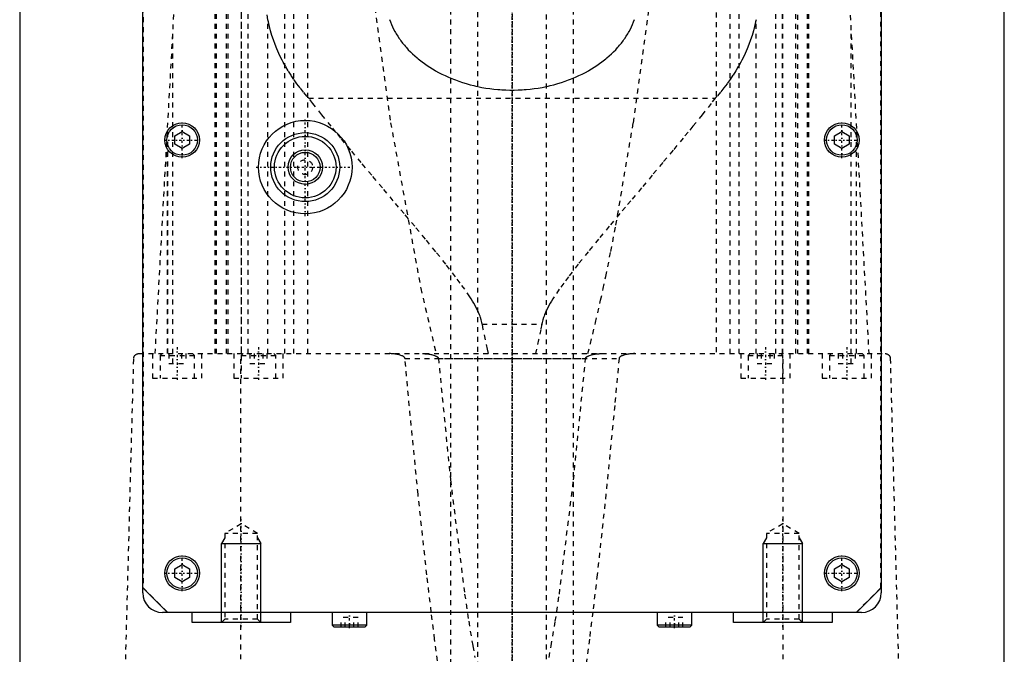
# Model space of a CAD drawing. Extents: x -120 to 120, y -136 to 719.
# Tile 5 of 14: x -100 to 100, y 56 to 184. Entities that reach past the tile are written whole.
import ezdxf

# ---------------------------------------------------------------- set-up
doc = ezdxf.new("R2010")
doc.units = 0
doc.linetypes.add('CENTER', pattern=[1.5, 0.45, -0.5, 0.05, -0.5])
doc.linetypes.add('DASHED', pattern=[2, 1, -1])
for name, color, linetype in [('AM_0', 7, 'CONTINUOUS'), ('AM_10', 7, 'CONTINUOUS'), ('AM_3', 7, 'DASHED'), ('AM_7', 7, 'CENTER')]:
    doc.layers.add(name, color=color, linetype=linetype)

msp = doc.modelspace()

# ---------------------------------------------------------------- linework, layer by layer
at = {"layer": 'AM_0', "color": 7, "linetype": 'CONTINUOUS'}
for p, q in [((-75, 68), (-75, 380)), ((75, 380), (75, 68)), ((-100, 363), (-100, 25)), ((100, 25), (100, 363)), ((-68.5, 160.87), (-67, 161.73)), ((-68.5, 159.13), (-68.5, 160.87)), ((-67, 161.73), (-65.5, 160.87)), ((-65.5, 160.87), (-65.5, 159.13)), ((65.5, 160.87), (67, 161.73)), ((65.5, 159.13), (65.5, 160.87)), ((67, 161.73), (68.5, 160.87)), ((68.5, 160.87), (68.5, 159.13)), ((-67, 158.27), (-68.5, 159.13)), ((-65.5, 159.13), (-67, 158.27)), ((67, 158.27), (65.5, 159.13)), ((68.5, 159.13), (67, 158.27)), ((-68.5, 72.87), (-67, 73.73)), ((-68.5, 71.13), (-68.5, 72.87)), ((-67, 73.73), (-65.5, 72.87)), ((-65.5, 72.87), (-65.5, 71.13)), ((65.5, 72.87), (67, 73.73)), ((65.5, 71.13), (65.5, 72.87)), ((67, 73.73), (68.5, 72.87)), ((68.5, 72.87), (68.5, 71.13)), ((-67, 70.27), (-68.5, 71.13)), ((-65.5, 71.13), (-67, 70.27)), ((67, 70.27), (65.5, 71.13)), ((68.5, 71.13), (67, 70.27)), ((-75, 69), (-70, 64)), ((70, 64), (75, 69)), ((71, 64), (-71, 64)), ((-65, 62), (-65, 64)), ((-45, 64), (-45, 62)), ((-36.5, 64), (-36.5, 61.4)), ((-29.5, 61.4), (-29.5, 64)), ((29.5, 64), (29.5, 61.4)), ((36.5, 61.4), (36.5, 64)), ((45, 62), (45, 64)), ((65, 64), (65, 62)), ((-45, 62), (-65, 62)), ((65, 62), (45, 62)), ((-36.5, 61.4), (-36.1, 61)), ((-29.5, 61.4), (-36.5, 61.4)), ((-29.9, 61), (-36.1, 61)), ((-29.9, 61), (-29.5, 61.4)), ((29.5, 61.4), (29.9, 61)), ((36.5, 61.4), (29.5, 61.4)), ((36.1, 61), (29.9, 61)), ((36.1, 61), (36.5, 61.4))]:
    msp.add_line(p, q, dxfattribs=at)
for centre, radius in [((-42, 154.5), 9.5), ((-67, 160), 3.5), ((-67, 160), 3.1), ((67, 160), 3.5), ((67, 160), 3.1), ((-42, 154.5), 7), ((-42, 154.5), 6.25), ((-42, 154.5), 3.5), ((-42, 154.5), 3), ((-67, 72), 3.5), ((-67, 72), 3.1), ((67, 72), 3.5), ((67, 72), 3.1)]:
    msp.add_circle(centre, radius, dxfattribs=at)
for centre, start, end in [((-71, 68), 180, 270), ((71, 68), 270, 0)]:
    msp.add_arc(centre, 4, start, end, dxfattribs=at)
at = {"layer": 'AM_10', "color": 7, "linetype": 'CONTINUOUS'}
for p, q in [((-58.32, 79.17), (-59, 78)), ((-59, 62), (-59, 78)), ((-59, 78), (-51, 78)), ((-51.68, 79.17), (-51, 78)), ((-51, 62), (-51, 78)), ((51.68, 79.17), (51, 78)), ((51, 62), (51, 78)), ((51, 78), (59, 78)), ((58.32, 79.17), (59, 78)), ((59, 62), (59, 78))]:
    msp.add_line(p, q, dxfattribs=at)
at = {"layer": 'AM_3', "color": 6, "linetype": 'DASHED'}
for p, q in [((-7, 680), (-7, -97.5)), ((7, -97.5), (7, 680)), ((-12.5, 664.5), (-12.5, -56.5)), ((12.5, -56.5), (12.5, 664.5)), ((-74.95, 374.95), (-74.95, 69.05)), ((74.95, 69.05), (74.95, 374.95)), ((-58, 116.6), (-58, 315.44)), ((58, 315.44), (58, 116.6)), ((-60.27, 116.6), (-60.27, 312.71)), ((60.27, 116.6), (60.27, 312.71)), ((-72.48, 116.6), (-61.98, 307.16)), ((61.98, 307.16), (72.48, 116.6)), ((-60, 116.6), (-60, 235.17)), ((60, 116.6), (60, 235.17)), ((-57.68, 116.6), (-57.68, 232.98)), ((57.68, 116.6), (57.68, 232.98)), ((-46.13, 116.6), (-46.13, 228.89)), ((46.13, 116.6), (46.13, 228.89)), ((-41.5, 116.6), (-41.5, 223.93)), ((41.5, 223.93), (41.5, 116.6)), ((-44.32, 116.6), (-44.32, 219.97)), ((44.32, 116.6), (44.32, 219.97)), ((-53.59, 116.6), (-53.59, 214.2)), ((53.59, 116.6), (53.59, 214.2)), ((-55, 212.05), (-55, 116.6)), ((55, 116.6), (55, 212.05)), ((-54.96, 116.6), (-54.96, 211.64)), ((-49.57, 184.45), (-54.96, 211.64)), ((54.96, 116.6), (54.96, 211.64)), ((-49.57, 116.6), (-49.57, 184.45)), ((49.57, 116.6), (49.57, 184.45)), ((-68.87, 114.6), (-68.87, 182.23)), ((68.87, 114.6), (68.87, 182.23)), ((-41.3, 168.52), (41.3, 168.52)), ((-70, 116.6), (-70, 161.75)), ((-70, 116.6), (-70, 161.71)), ((-70, 161.67), (-70, 116.6)), ((70, 116.6), (70, 161.75)), ((70, 116.6), (70, 161.71)), ((70, 116.6), (70, 161.67)), ((-6.05, 122.62), (6.05, 122.62)), ((-75.83, 116.6), (75.83, 116.6)), ((-73, 116.6), (-73, 111.6)), ((-71.1, 116.6), (-71.5, 116.2)), ((-71.5, 116.2), (-71.5, 111.6)), ((-71.5, 116.2), (-64.5, 116.2)), ((-69.73, 116.6), (-69.73, 114.6)), ((-67.13, 116.6), (-67.13, 114.6)), ((-66.27, 116.6), (-66.27, 114.6)), ((-64.5, 116.2), (-64.9, 116.6)), ((-64.5, 111.6), (-64.5, 116.2)), ((-63, 111.6), (-63, 116.6)), ((-56.5, 116.6), (-56.5, 111.6)), ((-55.06, 34.5), (-55.06, 116.6)), ((-54.6, 116.6), (-55, 116.2)), ((-55, 116.2), (-55, 111.6)), ((-55, 116.2), (-48, 116.2)), ((-53.23, 116.6), (-53.23, 114.6)), ((-52.37, 116.6), (-52.37, 114.6)), ((-50.63, 116.6), (-50.63, 114.6)), ((-49.77, 116.6), (-49.77, 114.6)), ((-48, 116.2), (-48.4, 116.6)), ((-48, 111.6), (-48, 116.2)), ((-46.5, 111.6), (-46.5, 116.6)), ((46.5, 116.6), (46.5, 111.6)), ((48.4, 116.6), (48, 116.2)), ((48, 116.2), (48, 111.6)), ((48, 116.2), (55, 116.2)), ((49.77, 116.6), (49.77, 114.6)), ((50.63, 116.6), (50.63, 114.6)), ((52.37, 116.6), (52.37, 114.6)), ((53.23, 116.6), (53.23, 114.6)), ((55, 116.2), (54.6, 116.6)), ((55, 111.6), (55, 116.2)), ((55.06, 34.5), (55.06, 116.6)), ((56.5, 111.6), (56.5, 116.6)), ((63, 116.6), (63, 111.6)), ((64.9, 116.6), (64.5, 116.2)), ((64.5, 116.2), (64.5, 111.6)), ((64.5, 116.2), (71.5, 116.2)), ((66.27, 116.6), (66.27, 114.6)), ((67.13, 116.6), (67.13, 114.6)), ((69.73, 116.6), (69.73, 114.6)), ((71.5, 116.2), (71.1, 116.6)), ((71.5, 111.6), (71.5, 116.2)), ((73, 111.6), (73, 116.6)), ((-79, 34.5), (-76.83, 115.63)), ((-69.73, 114.6), (-66.27, 114.6)), ((-53.23, 114.6), (-49.77, 114.6)), ((-21.74, 115.63), (21.74, 115.63)), ((-14.95, 115.63), (14.95, 115.63)), ((49.77, 114.6), (53.23, 114.6)), ((66.27, 114.6), (69.73, 114.6)), ((76.83, 115.63), (79, 34.5)), ((-73, 111.6), (-63, 111.6)), ((-56.5, 111.6), (-46.5, 111.6)), ((46.5, 111.6), (56.5, 111.6)), ((63, 111.6), (73, 111.6)), ((-55, 82), (-58.32, 80.08)), ((-51.68, 80.08), (-55, 82)), ((55, 82), (51.68, 80.08)), ((58.32, 80.08), (55, 82)), ((-58.32, 80.08), (-58.32, 62.68)), ((-51.68, 80.08), (-58.32, 80.08)), ((-51.68, 62.68), (-51.68, 80.08)), ((51.68, 80.08), (51.68, 62.68)), ((58.32, 80.08), (51.68, 80.08)), ((58.32, 62.68), (58.32, 80.08)), ((-74.95, 69.05), (-69.95, 64.05)), ((69.95, 64.05), (74.95, 69.05)), ((-69.95, 64.05), (69.95, 64.05)), ((-58.32, 62.68), (-59, 62)), ((-51.68, 62.68), (-58.32, 62.68)), ((-51, 62), (-51.68, 62.68)), ((-34.73, 61), (-34.73, 63)), ((-31.27, 63), (-34.73, 63)), ((-33.87, 61), (-33.87, 63)), ((-32.13, 61), (-32.13, 63)), ((-31.27, 61), (-31.27, 63)), ((31.27, 61), (31.27, 63)), ((34.73, 63), (31.27, 63)), ((32.13, 61), (32.13, 63)), ((33.87, 61), (33.87, 63)), ((34.73, 61), (34.73, 63)), ((51.68, 62.68), (51, 62)), ((58.32, 62.68), (51.68, 62.68)), ((59, 62), (58.32, 62.68))]:
    msp.add_line(p, q, dxfattribs=at)
for points in [[(-33.46, 231.6, 0), (-30.58, 206.63, 0), (-24.65, 163.53, 0), (-18.53, 129.84, 0), (-15.41, 116.6, 0)], [(15.41, 116.6, 0), (15.93, 118.64, 0), (16.97, 122.91, 0), (18.01, 127.46, 0), (18.53, 129.84, 0), (19.04, 132.28, 0), (20.07, 137.36, 0), (21.1, 142.71, 0), (24.65, 163.53, 0), (30.58, 206.63, 0), (33.46, 231.6, 0)], [(-41.3, 168.52, 0), (-41.66, 168.93, 0), (-42.36, 169.75, 0), (-43.04, 170.59, 0), (-43.36, 171.01, 0), (-43.68, 171.44, 0), (-44.3, 172.3, 0), (-44.89, 173.16, 0), (-45.44, 174.04, 0), (-45.97, 174.92, 0), (-46.46, 175.81, 0), (-46.7, 176.26, 0), (-46.93, 176.7, 0), (-47.36, 177.6, 0), (-47.76, 178.51, 0), (-48.13, 179.42, 0), (-48.47, 180.33, 0), (-48.77, 181.24, 0), (-48.91, 181.7, 0), (-49.04, 182.16, 0), (-49.28, 183.08, 0), (-49.48, 184, 0), (-49.57, 184.45, 0)], [(-24.87, 184.49, 0), (-24.69, 184, 0), (-24.49, 183.51, 0), (-24.28, 183.02, 0), (-24.04, 182.54, 0), (-23.78, 182.06, 0), (-23.65, 181.82, 0), (-23.51, 181.58, 0), (-23.21, 181.1, 0), (-22.9, 180.63, 0), (-22.74, 180.4, 0), (-22.57, 180.17, 0), (-22.22, 179.71, 0), (-21.85, 179.25, 0), (-21.66, 179.03, 0), (-21.46, 178.8, 0), (-21.06, 178.36, 0), (-20.63, 177.93, 0), (-20.19, 177.51, 0), (-19.74, 177.09, 0), (-19.27, 176.68, 0), (-19.03, 176.48, 0), (-18.78, 176.28, 0), (-18.28, 175.9, 0), (-17.77, 175.52, 0), (-17.24, 175.15, 0), (-16.69, 174.79, 0), (-16.12, 174.44, 0), (-15.82, 174.26, 0), (-15.52, 174.09, 0), (-14.9, 173.75, 0), (-14.26, 173.41, 0), (-13.6, 173.09, 0), (-12.93, 172.79, 0), (-12.23, 172.49, 0), (-11.87, 172.35, 0), (-11.51, 172.21, 0), (-10.78, 171.95, 0), (-10.04, 171.7, 0), (-9.28, 171.46, 0), (-8.5, 171.25, 0), (-7.72, 171.05, 0), (-7.32, 170.96, 0), (-6.93, 170.87, 0), (-6.12, 170.71, 0), (-5.31, 170.57, 0), (-4.5, 170.45, 0), (-3.68, 170.35, 0), (-2.86, 170.27, 0), (-2.45, 170.24, 0), (-2.04, 170.21, 0), (-1.22, 170.17, 0), (-0.41, 170.15, 0), (0, 170.15, 0), (0.41, 170.15, 0), (1.22, 170.17, 0), (2.04, 170.21, 0), (2.45, 170.24, 0), (2.86, 170.27, 0), (3.68, 170.35, 0), (4.5, 170.45, 0), (5.31, 170.57, 0), (6.12, 170.71, 0), (6.93, 170.87, 0), (7.32, 170.96, 0), (7.72, 171.05, 0), (8.5, 171.25, 0), (9.28, 171.46, 0), (10.04, 171.7, 0), (10.78, 171.95, 0), (11.51, 172.21, 0), (11.87, 172.35, 0), (12.23, 172.49, 0), (12.93, 172.79, 0), (13.6, 173.09, 0), (14.26, 173.41, 0), (14.9, 173.75, 0), (15.52, 174.09, 0), (15.82, 174.26, 0), (16.12, 174.44, 0), (16.69, 174.79, 0), (17.24, 175.15, 0), (17.77, 175.52, 0), (18.28, 175.9, 0), (18.78, 176.28, 0), (19.03, 176.48, 0), (19.27, 176.68, 0), (19.74, 177.09, 0), (20.19, 177.51, 0), (20.63, 177.93, 0), (21.06, 178.36, 0), (21.46, 178.8, 0), (21.66, 179.03, 0), (21.85, 179.25, 0), (22.22, 179.71, 0), (22.57, 180.17, 0), (22.74, 180.4, 0), (22.9, 180.63, 0), (23.21, 181.1, 0), (23.51, 181.58, 0), (23.65, 181.82, 0), (23.78, 182.06, 0), (24.04, 182.54, 0), (24.28, 183.02, 0), (24.49, 183.51, 0), (24.69, 184, 0), (24.87, 184.49, 0)], [(49.57, 184.45, 0), (49.48, 184, 0), (49.28, 183.08, 0), (49.04, 182.16, 0), (48.91, 181.7, 0), (48.77, 181.24, 0), (48.47, 180.33, 0), (48.13, 179.42, 0), (47.76, 178.51, 0), (47.36, 177.6, 0), (46.93, 176.7, 0), (46.7, 176.26, 0), (46.46, 175.81, 0), (45.97, 174.92, 0), (45.44, 174.04, 0), (44.89, 173.16, 0), (44.3, 172.3, 0), (43.68, 171.44, 0), (43.36, 171.01, 0), (43.04, 170.59, 0), (42.36, 169.75, 0), (41.66, 168.93, 0), (41.3, 168.52, 0)], [(-6.05, 122.62, 0), (-6.11, 122.9, 0), (-6.25, 123.44, 0), (-6.41, 123.97, 0), (-6.5, 124.22, 0), (-6.6, 124.47, 0), (-6.81, 124.96, 0), (-7.03, 125.44, 0), (-7.26, 125.91, 0), (-7.51, 126.37, 0), (-7.76, 126.83, 0), (-7.89, 127.05, 0), (-8.03, 127.27, 0), (-8.3, 127.72, 0), (-8.57, 128.15, 0), (-9.59, 129.67, 0), (-10.51, 130.94, 0), (-11.45, 132.21, 0), (-13.43, 134.76, 0), (-15.49, 137.32, 0), (-17.6, 139.89, 0), (-19.76, 142.48, 0), (-21.93, 145.07, 0), (-23.03, 146.37, 0), (-24.12, 147.67, 0), (-26.31, 150.27, 0), (-28.48, 152.85, 0), (-30.63, 155.41, 0), (-32.72, 157.92, 0), (-34.77, 160.4, 0), (-35.76, 161.61, 0), (-36.74, 162.81, 0), (-38.64, 165.15, 0), (-40.44, 167.42, 0), (-41.3, 168.52, 0)], [(41.3, 168.52, 0), (40.44, 167.42, 0), (38.64, 165.15, 0), (36.74, 162.81, 0), (35.76, 161.61, 0), (34.77, 160.4, 0), (32.72, 157.92, 0), (30.63, 155.41, 0), (28.48, 152.85, 0), (26.31, 150.27, 0), (24.12, 147.67, 0), (23.03, 146.37, 0), (21.93, 145.07, 0), (19.76, 142.48, 0), (17.6, 139.89, 0), (15.49, 137.32, 0), (13.43, 134.76, 0), (11.45, 132.21, 0), (10.51, 130.94, 0), (9.59, 129.67, 0), (8.57, 128.15, 0), (8.3, 127.72, 0), (8.03, 127.27, 0), (7.89, 127.05, 0), (7.76, 126.83, 0), (7.51, 126.37, 0), (7.26, 125.91, 0), (7.03, 125.44, 0), (6.81, 124.96, 0), (6.6, 124.47, 0), (6.5, 124.22, 0), (6.41, 123.97, 0), (6.25, 123.44, 0), (6.11, 122.9, 0), (6.05, 122.62, 0)], [(-4.76, 116.6, 0), (-4.97, 117.5, 0), (-5.4, 119.43, 0), (-5.83, 121.51, 0), (-6.05, 122.62, 0)], [(6.05, 122.62, 0), (5.83, 121.51, 0), (5.4, 119.43, 0), (4.97, 117.5, 0), (4.76, 116.6, 0)], [(-76.83, 115.63, 0), (-76.83, 115.63, 0), (-76.83, 115.64, 0), (-76.83, 115.64, 0), (-76.83, 115.65, 0), (-76.83, 115.65, 0), (-76.83, 115.65, 0), (-76.83, 115.66, 0), (-76.83, 115.67, 0), (-76.83, 115.67, 0), (-76.83, 115.68, 0), (-76.83, 115.68, 0), (-76.83, 115.68, 0), (-76.83, 115.69, 0), (-76.83, 115.7, 0), (-76.82, 115.7, 0), (-76.82, 115.71, 0), (-76.82, 115.71, 0), (-76.82, 115.72, 0), (-76.82, 115.72, 0), (-76.82, 115.73, 0), (-76.82, 115.73, 0), (-76.82, 115.73, 0), (-76.82, 115.74, 0), (-76.82, 115.74, 0), (-76.82, 115.75, 0), (-76.82, 115.75, 0), (-76.82, 115.75, 0), (-76.82, 115.76, 0), (-76.82, 115.76, 0), (-76.82, 115.77, 0), (-76.81, 115.77, 0), (-76.81, 115.78, 0), (-76.81, 115.78, 0), (-76.81, 115.78, 0), (-76.81, 115.79, 0), (-76.81, 115.79, 0), (-76.81, 115.81, 0), (-76.8, 115.84, 0), (-76.8, 115.86, 0), (-76.79, 115.88, 0), (-76.79, 115.9, 0), (-76.78, 115.91, 0), (-76.77, 115.93, 0), (-76.77, 115.95, 0), (-76.76, 115.97, 0), (-76.75, 115.99, 0), (-76.74, 116.01, 0), (-76.74, 116.02, 0), (-76.73, 116.03, 0), (-76.73, 116.05, 0), (-76.72, 116.06, 0), (-76.71, 116.07, 0), (-76.71, 116.08, 0), (-76.7, 116.09, 0), (-76.69, 116.11, 0), (-76.69, 116.11, 0), (-76.68, 116.12, 0), (-76.68, 116.13, 0), (-76.67, 116.15, 0), (-76.64, 116.19, 0), (-76.59, 116.26, 0), (-76.53, 116.31, 0), (-76.48, 116.36, 0), (-76.42, 116.41, 0), (-76.39, 116.43, 0), (-76.36, 116.45, 0), (-76.3, 116.48, 0), (-76.24, 116.51, 0), (-76.17, 116.54, 0), (-76.11, 116.56, 0), (-76.05, 116.58, 0), (-76.02, 116.58, 0), (-75.99, 116.59, 0), (-75.92, 116.6, 0), (-75.86, 116.6, 0), (-75.83, 116.6, 0)], [(-21.74, 115.63, 0), (-21.74, 115.63, 0), (-21.74, 115.63, 0), (-21.74, 115.64, 0), (-21.74, 115.64, 0), (-21.74, 115.64, 0), (-21.74, 115.65, 0), (-21.74, 115.66, 0), (-21.75, 115.66, 0), (-21.75, 115.67, 0), (-21.75, 115.67, 0), (-21.75, 115.67, 0), (-21.75, 115.68, 0), (-21.75, 115.68, 0), (-21.75, 115.69, 0), (-21.75, 115.69, 0), (-21.76, 115.7, 0), (-21.76, 115.7, 0), (-21.76, 115.71, 0), (-21.76, 115.71, 0), (-21.76, 115.71, 0), (-21.76, 115.72, 0), (-21.77, 115.72, 0), (-21.77, 115.73, 0), (-21.77, 115.73, 0), (-21.77, 115.74, 0), (-21.77, 115.74, 0), (-21.77, 115.74, 0), (-21.78, 115.75, 0), (-21.78, 115.75, 0), (-21.78, 115.76, 0), (-21.78, 115.76, 0), (-21.79, 115.77, 0), (-21.79, 115.77, 0), (-21.79, 115.77, 0), (-21.79, 115.78, 0), (-21.8, 115.78, 0), (-21.81, 115.8, 0), (-21.83, 115.82, 0), (-21.85, 115.85, 0), (-21.87, 115.87, 0), (-21.88, 115.88, 0), (-21.89, 115.89, 0), (-21.92, 115.92, 0), (-21.94, 115.94, 0), (-21.97, 115.96, 0), (-22, 115.98, 0), (-22.02, 116, 0), (-22.04, 116.01, 0), (-22.05, 116.01, 0), (-22.08, 116.03, 0), (-22.11, 116.05, 0), (-22.12, 116.06, 0), (-22.14, 116.07, 0), (-22.17, 116.08, 0), (-22.2, 116.1, 0), (-22.21, 116.1, 0), (-22.23, 116.11, 0), (-22.26, 116.13, 0), (-22.28, 116.14, 0), (-22.38, 116.18, 0), (-22.56, 116.25, 0), (-22.74, 116.31, 0), (-22.93, 116.36, 0), (-23.12, 116.41, 0), (-23.22, 116.43, 0), (-23.32, 116.45, 0), (-23.51, 116.48, 0), (-23.71, 116.51, 0), (-23.91, 116.54, 0), (-24.11, 116.56, 0), (-24.3, 116.58, 0), (-24.4, 116.58, 0), (-24.5, 116.59, 0), (-24.69, 116.6, 0), (-24.88, 116.6, 0), (-24.97, 116.6, 0)], [(-18.15, 116.6, 0), (-18.05, 116.6, 0), (-17.87, 116.6, 0), (-17.68, 116.59, 0), (-17.58, 116.58, 0), (-17.49, 116.57, 0), (-17.29, 116.56, 0), (-17.1, 116.54, 0), (-16.9, 116.51, 0), (-16.71, 116.48, 0), (-16.51, 116.44, 0), (-16.41, 116.42, 0), (-16.32, 116.4, 0), (-16.13, 116.36, 0), (-15.94, 116.3, 0), (-15.76, 116.24, 0), (-15.59, 116.18, 0), (-15.49, 116.13, 0), (-15.46, 116.12, 0), (-15.43, 116.11, 0), (-15.41, 116.1, 0), (-15.4, 116.09, 0), (-15.37, 116.08, 0), (-15.34, 116.06, 0), (-15.33, 116.05, 0), (-15.31, 116.04, 0), (-15.28, 116.03, 0), (-15.26, 116.01, 0), (-15.24, 116, 0), (-15.23, 115.99, 0), (-15.2, 115.97, 0), (-15.17, 115.95, 0), (-15.15, 115.93, 0), (-15.12, 115.91, 0), (-15.1, 115.89, 0), (-15.09, 115.88, 0), (-15.07, 115.87, 0), (-15.05, 115.84, 0), (-15.03, 115.82, 0), (-15.01, 115.79, 0), (-15, 115.78, 0), (-15, 115.77, 0), (-15, 115.77, 0), (-14.99, 115.77, 0), (-14.99, 115.76, 0), (-14.99, 115.76, 0), (-14.99, 115.75, 0), (-14.98, 115.75, 0), (-14.98, 115.74, 0), (-14.98, 115.74, 0), (-14.98, 115.74, 0), (-14.98, 115.73, 0), (-14.97, 115.73, 0), (-14.97, 115.72, 0), (-14.97, 115.72, 0), (-14.97, 115.72, 0), (-14.97, 115.71, 0), (-14.97, 115.71, 0), (-14.96, 115.71, 0), (-14.96, 115.7, 0), (-14.96, 115.7, 0), (-14.96, 115.69, 0), (-14.96, 115.69, 0), (-14.96, 115.68, 0), (-14.96, 115.68, 0), (-14.95, 115.67, 0), (-14.95, 115.67, 0), (-14.95, 115.67, 0), (-14.95, 115.66, 0), (-14.95, 115.65, 0), (-14.95, 115.65, 0), (-14.95, 115.64, 0), (-14.95, 115.64, 0), (-14.95, 115.64, 0), (-14.95, 115.63, 0), (-14.95, 115.63, 0), (-14.95, 115.63, 0)], [(14.95, 115.63, 0), (14.95, 115.63, 0), (14.95, 115.63, 0), (14.95, 115.64, 0), (14.95, 115.64, 0), (14.95, 115.64, 0), (14.95, 115.65, 0), (14.95, 115.65, 0), (14.95, 115.66, 0), (14.95, 115.67, 0), (14.95, 115.67, 0), (14.95, 115.67, 0), (14.96, 115.68, 0), (14.96, 115.68, 0), (14.96, 115.69, 0), (14.96, 115.69, 0), (14.96, 115.7, 0), (14.96, 115.7, 0), (14.96, 115.71, 0), (14.97, 115.71, 0), (14.97, 115.71, 0), (14.97, 115.72, 0), (14.97, 115.72, 0), (14.97, 115.72, 0), (14.97, 115.73, 0), (14.98, 115.73, 0), (14.98, 115.74, 0), (14.98, 115.74, 0), (14.98, 115.74, 0), (14.98, 115.75, 0), (14.99, 115.75, 0), (14.99, 115.76, 0), (14.99, 115.76, 0), (14.99, 115.77, 0), (15, 115.77, 0), (15, 115.77, 0), (15, 115.78, 0), (15.01, 115.79, 0), (15.03, 115.82, 0), (15.05, 115.84, 0), (15.07, 115.87, 0), (15.09, 115.88, 0), (15.1, 115.89, 0), (15.12, 115.91, 0), (15.15, 115.93, 0), (15.17, 115.95, 0), (15.2, 115.97, 0), (15.23, 115.99, 0), (15.24, 116, 0), (15.26, 116.01, 0), (15.28, 116.03, 0), (15.31, 116.04, 0), (15.33, 116.05, 0), (15.34, 116.06, 0), (15.37, 116.08, 0), (15.4, 116.09, 0), (15.41, 116.1, 0), (15.43, 116.11, 0), (15.46, 116.12, 0), (15.49, 116.13, 0), (15.59, 116.18, 0), (15.76, 116.24, 0), (15.94, 116.3, 0), (16.13, 116.36, 0), (16.32, 116.4, 0), (16.41, 116.42, 0), (16.51, 116.44, 0), (16.71, 116.48, 0), (16.9, 116.51, 0), (17.1, 116.54, 0), (17.29, 116.56, 0), (17.49, 116.57, 0), (17.58, 116.58, 0), (17.68, 116.59, 0), (17.87, 116.6, 0), (18.05, 116.6, 0), (18.15, 116.6, 0)], [(24.97, 116.6, 0), (24.88, 116.6, 0), (24.69, 116.6, 0), (24.5, 116.59, 0), (24.4, 116.58, 0), (24.3, 116.58, 0), (24.11, 116.56, 0), (23.91, 116.54, 0), (23.71, 116.51, 0), (23.51, 116.48, 0), (23.32, 116.45, 0), (23.22, 116.43, 0), (23.12, 116.41, 0), (22.93, 116.36, 0), (22.74, 116.31, 0), (22.56, 116.25, 0), (22.38, 116.18, 0), (22.28, 116.14, 0), (22.26, 116.13, 0), (22.23, 116.11, 0), (22.21, 116.1, 0), (22.2, 116.1, 0), (22.17, 116.08, 0), (22.14, 116.07, 0), (22.12, 116.06, 0), (22.11, 116.05, 0), (22.08, 116.03, 0), (22.05, 116.01, 0), (22.04, 116.01, 0), (22.02, 116, 0), (22, 115.98, 0), (21.97, 115.96, 0), (21.94, 115.94, 0), (21.92, 115.92, 0), (21.89, 115.89, 0), (21.88, 115.88, 0), (21.87, 115.87, 0), (21.85, 115.85, 0), (21.83, 115.82, 0), (21.81, 115.8, 0), (21.8, 115.78, 0), (21.79, 115.78, 0), (21.79, 115.77, 0), (21.79, 115.77, 0), (21.79, 115.77, 0), (21.78, 115.76, 0), (21.78, 115.76, 0), (21.78, 115.75, 0), (21.78, 115.75, 0), (21.77, 115.74, 0), (21.77, 115.74, 0), (21.77, 115.74, 0), (21.77, 115.73, 0), (21.77, 115.73, 0), (21.77, 115.72, 0), (21.76, 115.72, 0), (21.76, 115.71, 0), (21.76, 115.71, 0), (21.76, 115.71, 0), (21.76, 115.7, 0), (21.76, 115.7, 0), (21.75, 115.69, 0), (21.75, 115.69, 0), (21.75, 115.68, 0), (21.75, 115.68, 0), (21.75, 115.67, 0), (21.75, 115.67, 0), (21.75, 115.67, 0), (21.75, 115.66, 0), (21.74, 115.66, 0), (21.74, 115.65, 0), (21.74, 115.64, 0), (21.74, 115.64, 0), (21.74, 115.64, 0), (21.74, 115.63, 0), (21.74, 115.63, 0), (21.74, 115.63, 0)], [(75.83, 116.6, 0), (75.86, 116.6, 0), (75.92, 116.6, 0), (75.99, 116.59, 0), (76.02, 116.58, 0), (76.05, 116.58, 0), (76.11, 116.56, 0), (76.17, 116.54, 0), (76.24, 116.51, 0), (76.3, 116.48, 0), (76.36, 116.45, 0), (76.39, 116.43, 0), (76.42, 116.41, 0), (76.48, 116.36, 0), (76.53, 116.31, 0), (76.59, 116.26, 0), (76.64, 116.19, 0), (76.67, 116.15, 0), (76.68, 116.13, 0), (76.68, 116.12, 0), (76.69, 116.11, 0), (76.69, 116.11, 0), (76.7, 116.09, 0), (76.71, 116.08, 0), (76.71, 116.07, 0), (76.72, 116.06, 0), (76.73, 116.05, 0), (76.73, 116.03, 0), (76.74, 116.02, 0), (76.74, 116.01, 0), (76.75, 115.99, 0), (76.76, 115.97, 0), (76.77, 115.95, 0), (76.77, 115.93, 0), (76.78, 115.91, 0), (76.79, 115.9, 0), (76.79, 115.88, 0), (76.8, 115.86, 0), (76.8, 115.84, 0), (76.81, 115.81, 0), (76.81, 115.79, 0), (76.81, 115.79, 0), (76.81, 115.78, 0), (76.81, 115.78, 0), (76.81, 115.78, 0), (76.81, 115.77, 0), (76.82, 115.77, 0), (76.82, 115.76, 0), (76.82, 115.76, 0), (76.82, 115.75, 0), (76.82, 115.75, 0), (76.82, 115.75, 0), (76.82, 115.74, 0), (76.82, 115.74, 0), (76.82, 115.73, 0), (76.82, 115.73, 0), (76.82, 115.73, 0), (76.82, 115.72, 0), (76.82, 115.72, 0), (76.82, 115.71, 0), (76.82, 115.71, 0), (76.82, 115.7, 0), (76.83, 115.7, 0), (76.83, 115.69, 0), (76.83, 115.68, 0), (76.83, 115.68, 0), (76.83, 115.68, 0), (76.83, 115.67, 0), (76.83, 115.67, 0), (76.83, 115.66, 0), (76.83, 115.65, 0), (76.83, 115.65, 0), (76.83, 115.65, 0), (76.83, 115.64, 0), (76.83, 115.64, 0), (76.83, 115.63, 0), (76.83, 115.63, 0)], [(-16.4, 64.1, 0), (-17.3, 71.69, 0), (-19.08, 88.06, 0), (-20.86, 106.04, 0), (-21.74, 115.63, 0)], [(-14.95, 115.63, 0), (-12.5, 90.94, 0), (-9.62, 67.74, 0), (-8.79, 62.22, 0), (-7.96, 57.2, 0), (-7.54, 54.88, 0)], [(7.54, 54.88, 0), (7.96, 57.2, 0), (8.79, 62.22, 0), (9.62, 67.74, 0), (12.5, 90.94, 0), (14.95, 115.63, 0)], [(21.74, 115.63, 0), (20.86, 106.04, 0), (19.08, 88.06, 0), (17.3, 71.69, 0), (16.4, 64.1, 0)], [(-12.26, 34.5, 0), (-12.95, 38.84, 0), (-14.34, 48.23, 0), (-15.71, 58.58, 0), (-16.4, 64.1, 0)], [(16.4, 64.1, 0), (15.71, 58.58, 0), (14.34, 48.23, 0), (12.95, 38.84, 0), (12.26, 34.5, 0)]]:
    msp.add_polyline3d(points, dxfattribs=at)
msp.add_circle((-42, 154.5), 1.5, dxfattribs=at)
at = {"layer": 'AM_7', "color": 4, "linetype": 'CENTER'}
for p, q in [((0, 718.88), (0, -136.38)), ((0, -18.4), (0, 386.4)), ((0, 247.5), (0, -82.5)), ((-42, 144.53), (-42, 164.47)), ((-67, 156.32), (-67, 163.68)), ((67, 156.32), (67, 163.68)), ((-70.68, 160), (-63.33, 160)), ((63.32, 160), (70.67, 160)), ((-51.98, 154.5), (-32.03, 154.5)), ((-68, 117.9), (-68, 111.3)), ((-51.5, 117.9), (-51.5, 111.3)), ((51.5, 117.9), (51.5, 111.3)), ((68, 117.9), (68, 111.3)), ((-55, 61), (-55, 83)), ((55, 61), (55, 83)), ((-67, 68.33), (-67, 75.67)), ((67, 68.33), (67, 75.67)), ((-70.68, 72), (-63.33, 72)), ((63.32, 72), (70.67, 72)), ((-33, 60.85), (-33, 64.15)), ((33, 60.85), (33, 64.15))]:
    msp.add_line(p, q, dxfattribs=at)

doc.saveas('drawing.dxf')
